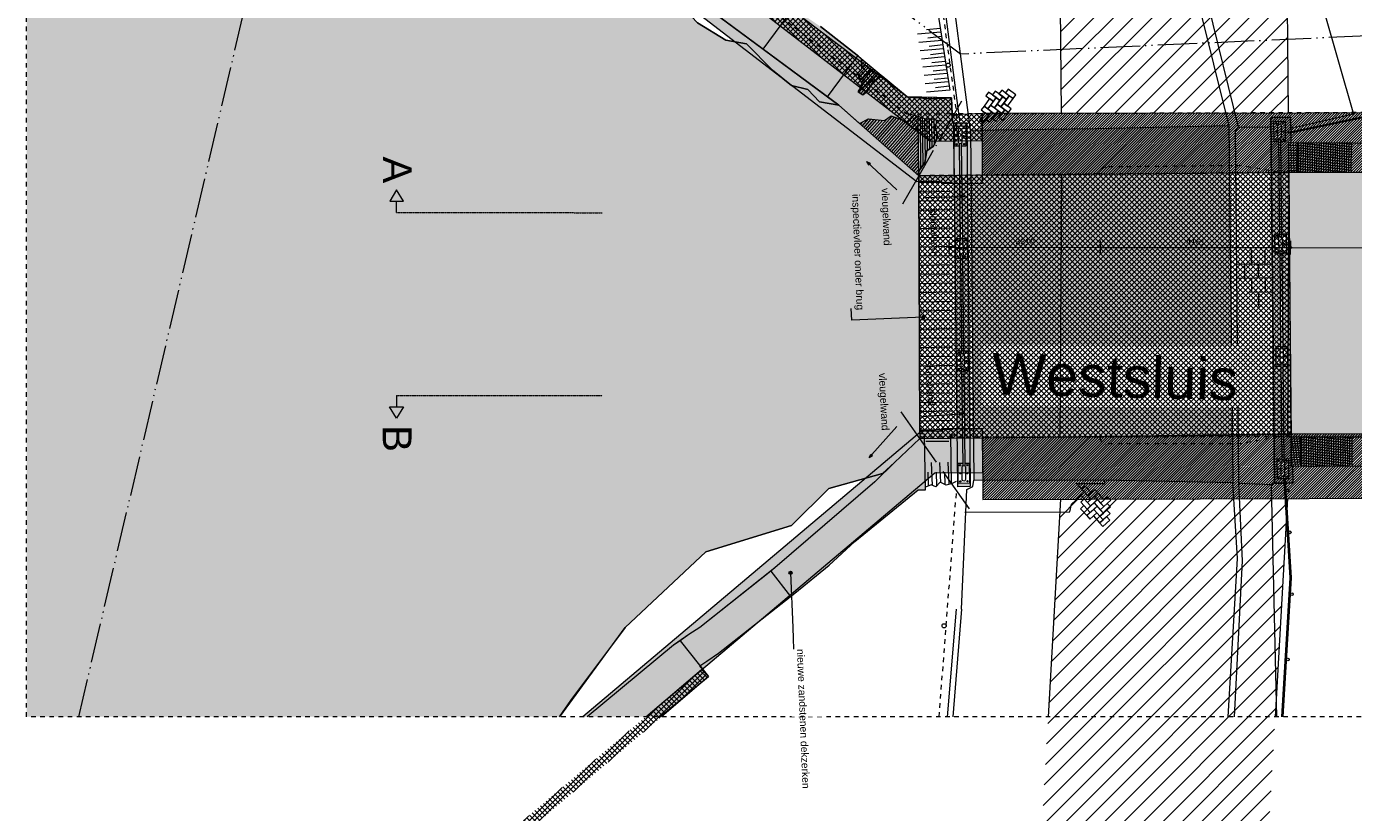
# Model space of a CAD drawing. Extents: x -251883 to 250656, y 0 to 909157.
# Tile 15 of 70: x -25200 to 3834, y 360911 to 378102. Entities that reach past the tile are written whole.
import ezdxf

# ---------------------------------------------------------------- set-up
doc = ezdxf.new("R2010")
doc.units = 0
doc.header["$MEASUREMENT"] = 0
for name, pattern in [('@L07DS2b', [6.3, 4, -1, 0.3, -1]), ('DASHDOT', [1250, 1000, -112.5, 25, -112.5]), ('DASHED', [200, 100, -100]), ('DIVIDE', [1250, 862.5, -112.5, 25, -112.5, 25, -112.5])]:
    doc.linetypes.add(name, pattern=pattern)
for name, color, linetype in [('A-0019-AFDEKVLAK', 1, 'Continuous'), ('A-0070-SYMBOOL', 8, 'Continuous'), ('A-0074--', 11, 'Continuous'), ('A-1100-TXT+MT-SO', 7, 'Continuous'), ('A-1130-TXT+MT-BE', 8, 'Continuous')]:
    doc.layers.add(name, color=color, linetype=linetype)
doc.dimstyles.new('@D00GM', dxfattribs={"dimtxt": 135, "dimasz": 1, "dimexe": 0.18, "dimexo": 0.0625, "dimgap": 13.5, "dimtad": 1, "dimdec": 0, "dimzin": 0, "dimdsep": 46, "dimtxsty": 'Standard', "dimblk": '^SD00____100_461', "dimcen": 0.09, "dimse1": 1, "dimse2": 1, "dimclrd": 1, "dimadec": 0, "dimazin": 0, "dimtfac": 1, "dimtdec": 4, "dimtmove": 0, "dimatfit": 3, "dimfxl": 0, "dimtolj": 1, "dimtzin": 0, "dimlwd": 13, "dimarcsym": 0})
pattern_1 = [(45, (0, 0), (-28.284271, 28.284271), [])]
pattern_2 = [(135, (0, 0), (-56.568542, -56.568542), []), (45, (0, 0), (-56.568542, 56.568542), [])]
pattern_3 = [(45, (0, 0), (-212.13203, 212.13203), [])]

# ---------------------------------------------------------------- blocks, each defined once
blk = doc.blocks.new('*D')
at = {"layer": 'A-1130-TXT+MT-BE', "color": 8, "linetype": 'Continuous', "lineweight": 5}
for points in [[(-131885, 56625), (-131885, 56325)], [(-122435, 56464), (-131885, 56475)], [(-122434, 56614), (-122435, 56314)], [(-122434, 56614), (-122435, 56314)], [(-118274, 56459), (-122435, 56464)], [(-118274, 56609), (-118274, 56309)], [(-118274, 56609), (-118274, 56309)], [(-114964, 56455), (-118274, 56459)], [(-114964, 56605), (-114964, 56305)], [(114964, -56605), (114964, -56305)], [(118274, -56609), (118274, -56309)], [(118274, -56609), (118274, -56309)], [(122434, -56614), (122435, -56314)], [(122434, -56614), (122435, -56314)], [(114964, -56455), (118274, -56459)], [(118274, -56459), (122435, -56464)], [(122435, -56464), (131885, -56475)], [(131885, -56625), (131885, -56325)]]:
    blk.add_lwpolyline(points, dxfattribs=at)
for points in [[(-131885, 56498), (-131908, 56475), (-131885, 56452), (-131862, 56475)], [(-122435, 56487), (-122458, 56464), (-122435, 56441), (-122412, 56464)], [(-122435, 56487), (-122458, 56464), (-122435, 56441), (-122412, 56464)], [(-118274, 56482), (-118297, 56459), (-118274, 56436), (-118251, 56459)], [(-118274, 56482), (-118297, 56459), (-118274, 56436), (-118251, 56459)], [(-114964, 56478), (-114987, 56455), (-114964, 56432), (-114941, 56455)], [(114964, -56478), (114987, -56455), (114964, -56432), (114941, -56455)], [(118274, -56482), (118297, -56459), (118274, -56436), (118251, -56459)], [(118274, -56482), (118297, -56459), (118274, -56436), (118251, -56459)], [(122435, -56487), (122458, -56464), (122435, -56441), (122412, -56464)], [(122435, -56487), (122458, -56464), (122435, -56441), (122412, -56464)], [(131885, -56498), (131908, -56475), (131885, -56452), (131862, -56475)]]:
    blk.add_lwpolyline(points, close=True, dxfattribs=at)
at = {"layer": 'A-1130-TXT+MT-BE', "color": 7, "linetype": 'Continuous', "char_height": 135, "attachment_point": 7, "rotation": 359.9307, "line_spacing_factor": 0.933333}
for s, insert in [('{\\fArial|b0|i0|c12|p0;9451}', (-127366, 56562)), ('{\\fArial|b0|i0|c12|p0;4161}', (-120560, 56554)), ('{\\fArial|b0|i0|c12|p0;3310}', (-116825, 56550)), ('{\\fArial|b0|i0|c12|p0;3310}', (116413, -56399)), ('{\\fArial|b0|i0|c12|p0;4161}', (120148, -56404)), ('{\\fArial|b0|i0|c12|p0;9451}', (126954, -56412))]:
    blk.add_mtext(s, dxfattribs=dict(at, insert=insert))
blk = doc.blocks.new('^SD00____100_461')
at = {"layer": 'A-1130-TXT+MT-BE', "color": 8, "linetype": 'Continuous', "lineweight": 5}
blk.add_lwpolyline([(0, -23), (23, 0), (0, 23), (-23, 0)], close=True, dxfattribs=at)
blk.add_lwpolyline([(0, -150), (0, 150)], dxfattribs=at)
blk = doc.blocks.new('M-MAATREGELEN_461')
at = {"linetype": 'Continuous', "lineweight": 5}
h = blk.add_hatch(dxfattribs=at)
h.set_pattern_fill('arcerin2', color=8, style=0, pattern_type=0)
h.set_pattern_definition(pattern_3)
h.paths.add_polyline_path([(122254.4, -39786), (117288.6, -39831.9), (117415.2, -53531.1), (122381.3, -53522.1)], flags=0)
for color, points in [(111, [(101336.3, -45727.6), (101730.2, -46054.5), (102651.5, -46567.9), (103177.2, -47197.3), (104094.6, -47610.8), (104874.1, -48330.1), (105381.7, -48509.9), (105951.3, -48987.4), (107030.6, -49694.7), (107812.1, -50464), (108777.3, -50825.5), (109456.9, -51548.8), (110072.5, -51924.4), (110526.1, -52006.3), (111099.8, -52583.7), (111513.5, -52917.4), (111867.2, -53003.3), (112128.4, -53276.6), (112546.2, -53352.1), (114296.9, -54893.5), (114321.2, -60536.8), (114322.9, -60639.5), (113765.8, -61166.4), (113507.3, -61403.6), (112327.9, -61731.8), (111509.9, -62545.3), (109641.5, -63120.7), (107876.4, -64772.9), (106677, -66372.6), (106430.3, -66727.6), (94775, -66727.6), (94775, -45727.6)]), (254, [(102764.2, -45727.6), (104196.8, -45727.6), (108864.5, -49257.5), (108689.8, -49625.7), (108590.1, -49647), (108480.1, -49653.2), (108414.6, -49684.6), (108399.3, -49772.8), (108438.1, -49855.1), (108590, -49899), (108642, -49946.9), (108696, -50044.9), (108799.9, -50140.8), (108948.9, -50134.8), (108895.8, -50036.8), (108758.7, -49872.6), (108783.8, -49741.1), (108689.8, -49625.7), (108864.5, -49257.5), (111273.4, -51012.6), (111559.9, -51226.6), (112144.4, -51629.1), (112948.3, -52254.7), (112969.3, -52272.3), (113041.3, -52332.3), (113050.2, -52555.4), (112954.3, -52659.4), (113063.9, -52904.4), (112970.4, -53059), (113029.3, -53095), (113073, -53121.6), (113170.2, -53051), (113250.5, -52919.4), (113264.1, -52897.1), (113311, -52820.2), (113366.3, -52787.9), (113496.3, -52712), (114044.3, -53169.2), (114564.3, -53208.5), (115011, -53190.5), (115032.2, -53719.8), (115061, -53735.3), (115074.3, -54884.4), (114296.9, -54893.5), (114296.4, -54790.7), (114433.5, -54601.6), (114473.4, -54349.8), (114619.2, -54243.8), (114711.1, -54040), (114651.1, -53792.2), (114747, -53688.2), (114595.2, -53644.3), (114445.3, -53650.3), (114191.5, -53560.4), (114047.6, -53716.3), (113691.9, -53580.5), (113546, -53686.4), (113198.2, -53650.9), (112998.1, -53750), (112546.2, -53352.1), (112298.5, -53168.3), (110892.9, -52125.8), (108213.5, -50138.4), (107467.3, -49579.2), (107514.9, -49519.5), (107640.1, -49287.9), (107612.6, -49215.4), (107316.9, -49327.3), (107312.9, -49227.4), (107113, -49235.4), (107059, -49137.5), (106976, -49211), (102986.7, -46191.7)]), (254, [(122433.4, -53611.1), (122436.8, -53931.3), (122389, -53941.3), (122390, -53964.4), (122436.8, -53954.6), (122439, -54172.8), (122388.2, -54172.5), (122447.4, -61255.3), (122477.8, -61255.2), (122481.5, -61616.2), (122323.4, -61617.8), (122319.2, -61550.8), (122294.3, -61549.3), (122298.5, -61616.8), (122078.4, -61620.3), (121998.1, -53615.4)]), (254, [(115061, -53735.3), (115349.6, -53731.9), (115419, -61691.2), (115153.5, -61694.3)]), (111, [(122384.8, -54811.1), (124404, -54823.7), (124544.1, -60603.8), (122445.1, -60605.4)]), (254, [(107043.8, -66727.6), (108934.3, -65162.6), (109073.3, -65065.7), (109266.5, -64930.8), (109505.4, -64772.1), (111057, -63544.1), (111147.9, -63472.1), (113334.8, -61591.6), (113765.8, -61166.4), (114322.9, -60639.5), (114321.2, -60536.8), (114420.8, -60542.8), (114444.7, -61759.9), (114285.2, -61763.3), (112896.6, -62894.9), (112339.2, -63413.7), (111582.4, -64021), (111491.4, -64093), (109917, -65339), (109660.5, -65509.5), (109507.7, -65614.6), (109693.9, -65849.8), (108631.3, -66727.6)])]:
    blk.add_hatch(color=color, dxfattribs=at).paths.add_polyline_path(points, flags=0)
h = blk.add_hatch(dxfattribs=at)
h.set_pattern_fill('@AV103', color=213, style=0, pattern_type=0)
h.set_pattern_definition(pattern_2)
h.paths.add_polyline_path([(109544.8, -65696.5), (109693.9, -65849.8), (103333.7, -71276.4), (103417.7, -71374.9), (103286.9, -71576), (103156.4, -71444.2), (96738.8, -77515.6), (96324.9, -77614), (102991.8, -71235.5), (106865.1, -67961.5)], flags=0)
at = {"color": 7, "linetype": 'DASHED', "lineweight": 0}
blk.add_lwpolyline([(94775, -66727.6), (94775, -45727.6), (145175, -45727.6), (145175, -66727.6)], close=True, dxfattribs=at)
at = {"color": 1, "linetype": 'DIVIDE', "lineweight": 18}
for points in [[(100912.1, -45727.6), (100666.1, -46439.6), (95911.1, -66727.6)], [(136283.1, -66727.6), (136016.1, -65395.3), (136688.1, -65207), (134123.3, -51385.7), (115209.6, -52233.2), (106591, -45727.6)]]:
    blk.add_lwpolyline(points, dxfattribs=at)
at = {"color": 111, "linetype": 'Continuous', "lineweight": 5}
blk.add_lwpolyline([(109456.9, -51548.8), (110072.5, -51924.4), (110526.1, -52006.3), (111099.8, -52583.7), (111513.5, -52917.4), (111867.2, -53003.3), (112128.4, -53276.6), (112546.2, -53352.1), (114296.9, -54893.5), (114321.2, -60536.8), (114321.2, -60536.8), (114322.9, -60639.5), (113765.8, -61166.4), (113507.3, -61403.6), (112327.9, -61731.8), (111509.9, -62545.3), (109641.5, -63120.7), (107876.4, -64772.9), (106677, -66372.6), (106430.3, -66727.6)], dxfattribs=at)
at = {"color": 8, "linetype": 'Continuous', "lineweight": 5}
for points in [[(112546.2, -53352.1), (112128.4, -53276.6), (111867.2, -53003.3), (111513.5, -52917.4), (111099.8, -52583.7), (110526.1, -52006.3), (110072.5, -51924.4), (109456.9, -51548.8), (108777.3, -50825.5), (107812.1, -50464), (107030.6, -49694.7), (105951.3, -48987.4), (105381.7, -48509.9), (104874.1, -48330.1), (104094.6, -47610.8), (103177.2, -47197.3), (102651.5, -46567.9), (101730.2, -46054.5), (101336.3, -45727.6)], [(103623.4, -45727.6), (114550.1, -54134.5)], [(103623.4, -45727.6), (114550.1, -54134.5)], [(115198.8, -53694.3), (114149.9, -45727.6)], [(115426.7, -53905.3), (114365.1, -45727.6)], [(121177.4, -61551.1), (121089.8, -53800.5), (119081.1, -45727.6)], [(121206.2, -66727.6), (121383.8, -63316.2), (121300.9, -61614.2), (121224.3, -53902.6), (121290.7, -53830.7), (119303.8, -45727.6)], [(121573.6, -45727.6), (123807.3, -53544.1), (122435.9, -53862.4), (122433.4, -53611.1), (121998.1, -53615.4), (122078.4, -61620.3), (122005.8, -61677.8), (122121.9, -66727.6)], [(112546.2, -53352.1), (108213.5, -50138.4)], [(110892.9, -52125.8), (111559.9, -51226.6)], [(112144.8, -51629.4), (112948.3, -52254.7), (114044.3, -53169.2), (114564.3, -53208.5), (115011, -53190.5), (115032.2, -53719.8)], [(122390, -53964.4), (122389, -53941.3), (133349.8, -51650.2), (133355, -51674.6)], [(112298.5, -53168.3), (112965.5, -52269.1)], [(113041.3, -52332.3), (113050.2, -52555.4), (112954.3, -52659.4), (113064.3, -52905.1), (112970.4, -53059), (113073, -53121.6), (113170.2, -53051), (113264.1, -52897.1), (113311, -52820.2), (113496.3, -52712)], [(112974.1, -52703.7), (113191, -52457.3)], [(112996.6, -52753.8), (113229.4, -52489.4)], [(113019, -52804), (113267.8, -52521.4)], [(113043.9, -52397.5), (113075.8, -52361.2)], [(113046.8, -52469.8), (113114.2, -52393.2)], [(113049.7, -52542.2), (113152.6, -52425.3)], [(112986, -53068.5), (113383.1, -52617.5)], [(113029.3, -53095), (113421.5, -52649.6)], [(113041.5, -52854.2), (113306.2, -52553.4)], [(113063.9, -52904.4), (113344.7, -52585.5)], [(113366.3, -52787.9), (113459.9, -52681.6)], [(113072.6, -53121.4), (113250.5, -52919.4)], [(114296.9, -54893.5), (112546.2, -53352.1)], [(112998.1, -53750), (113194.3, -53650.5), (113546, -53686.4), (113691.9, -53580.5), (114047.6, -53716.3), (114191.5, -53560.4), (114445.3, -53650.3), (114595.2, -53644.3), (114747, -53688.2), (114780.4, -53686.9)], [(113024.2, -53772.9), (113081.7, -53707.6)], [(113061.7, -53806), (113198.2, -53650.9)], [(113099.2, -53839), (113259.3, -53657.2)], [(113136.8, -53872.1), (113320.5, -53663.4)], [(113174.3, -53905.1), (113381.6, -53669.7)], [(113211.8, -53938.1), (113442.7, -53675.9)], [(113249.3, -53971.2), (113503.8, -53682.1)], [(113286.9, -54004.2), (113603.3, -53644.8)], [(113324.4, -54037.3), (113717.8, -53590.4)], [(113361.9, -54070.3), (113767.7, -53609.4)], [(113399.5, -54103.3), (113817.5, -53628.5)], [(113437, -54136.4), (113867.4, -53647.5)], [(113474.5, -54169.4), (113917.2, -53666.6)], [(113512, -54202.5), (113967.1, -53685.6)], [(113549.6, -54235.5), (114017, -53704.6)], [(113587.1, -54268.5), (114206, -53565.6)], [(113624.6, -54301.6), (114256.8, -53583.6)], [(113662.1, -54334.6), (114282.2, -53630.4)], [(113699.7, -54367.7), (114283.1, -53705.1)], [(114296.9, -54893.5), (114281.8, -53592.4)], [(114296.9, -54893.5), (114296.4, -54790.7), (114433.5, -54601.6), (114473.4, -54349.8), (114619.2, -54243.8), (114711.1, -54040), (114651.1, -53792.2), (114747, -53688.2)], [(114344.9, -54723.8), (114332, -53610.2)], [(114394.1, -54655.9), (114382.2, -53628)], [(114442.8, -54542.6), (114432.4, -53645.7)], [(114490.4, -54337.4), (114482.4, -53648.8)], [(114540, -54301.4), (114532.4, -53646.8)], [(114589.6, -54265.4), (114582.4, -53644.8)], [(114638.8, -54200.4), (114632.5, -53655.1)], [(114683.7, -53756.9), (114682.7, -53669.6)], [(113737.2, -54400.7), (114283.9, -53779.7)], [(113774.7, -54433.7), (114284.8, -53854.4)], [(113812.2, -54466.8), (114285.7, -53929.1)], [(114687.6, -54092.2), (114685.8, -53935.1)], [(121089.8, -53800.5), (118180.9, -53864.8), (115426.7, -53905.3)], [(115426.7, -53905.3), (115503.7, -61551.5)], [(113849.8, -54499.8), (114286.5, -54003.8)], [(113887.3, -54532.9), (114287.4, -54078.4)], [(113924.8, -54565.9), (114288.3, -54153.1)], [(113962.3, -54598.9), (114289.1, -54227.8)], [(122388.2, -54172.5), (122384.8, -54811.1)], [(130862.9, -54214.3), (122388.2, -54172.5)], [(122585.1, -54812), (122588.2, -54173.5)], [(122609.8, -54812.6), (122612.9, -54174.1)], [(122659.8, -54812.9), (122662.9, -54174.4)], [(122709.9, -54813.1), (122712.9, -54174.6)], [(122759.9, -54813.3), (122762.9, -54174.8)], [(122809.8, -54813.6), (122812.9, -54175.1)], [(122859.9, -54813.8), (122862.9, -54175.3)], [(122909.8, -54814.1), (122912.9, -54175.6)], [(122959.9, -54814.3), (122962.9, -54175.8)], [(123009.9, -54814.6), (123012.9, -54176.1)], [(123059.8, -54814.8), (123062.9, -54176.3)], [(123109.8, -54815.1), (123112.9, -54176.5)], [(123159.8, -54815.3), (123162.9, -54176.8)], [(123209.8, -54815.5), (123212.9, -54177)], [(123259.8, -54815.8), (123262.9, -54177.3)], [(123309.8, -54816), (123312.9, -54177.5)], [(123359.8, -54816.3), (123362.9, -54177.8)], [(123409.9, -54816.5), (123412.9, -54178)], [(123459.8, -54816.8), (123462.9, -54178.2)], [(123509.8, -54817), (123512.9, -54178.5)], [(123559.8, -54817.2), (123562.9, -54178.7)], [(123609.8, -54817.5), (123612.9, -54179)], [(123659.9, -54817.7), (123662.9, -54179.2)], [(123709.8, -54818), (123712.9, -54179.5)], [(123759.8, -54818.2), (123762.9, -54179.7)], [(113999.9, -54632), (114290, -54302.5)], [(114037.4, -54665), (114290.9, -54377.1)], [(114074.9, -54698.1), (114291.7, -54451.8)], [(114112.5, -54731.1), (114292.6, -54526.5)], [(122386.2, -54554.9), (122586.2, -54555.9)], [(122386.5, -54499.5), (122586.5, -54500.5)], [(122386.8, -54444.1), (122586.8, -54445.1)], [(122387, -54388.7), (122587, -54389.7)], [(122387.4, -54333.3), (122587.3, -54334.3)], [(114150, -54764.2), (114293.5, -54601.2)], [(114187.5, -54797.2), (114294.3, -54675.9)], [(114225, -54830.2), (114295.2, -54750.5)], [(114262.5, -54863.3), (114296.1, -54825.2)], [(122192.7, -54827.9), (122233.5, -60646.9)], [(122384.8, -54811.1), (131509.9, -54852.5)], [(122385, -54776.5), (122585, -54777.4)], [(122385.3, -54721.1), (122585.3, -54722.1)], [(122385.6, -54665.7), (122585.6, -54666.7)], [(122385.9, -54610.3), (122585.9, -54611.3)], [(115026.5, -54885), (114296.9, -54893.5)], [(114321.2, -60536.8), (114296.9, -54893.5)], [(121580.3, -56833.6), (121577.3, -56523.6)], [(121880.3, -56830.7), (121877.3, -56520.7)], [(122030.6, -56829.2), (121253.8, -56836.8)], [(121433.3, -57135.1), (121430.4, -56835.1)], [(121733.3, -57132.1), (121730.4, -56832.1)], [(122033.3, -57129.2), (121256.4, -57136.8)], [(121586.3, -57443.6), (121583.3, -57133.6)], [(121886.3, -57440.6), (121883.3, -57130.7)], [(122036.4, -57439.1), (121518.5, -57444.3)], [(121739.4, -57752.1), (121736.3, -57442.1)], [(114444.7, -61759.9), (114420.8, -60542.8), (114321.2, -60536.8), (114322.9, -60639.5), (113765.8, -61166.4)], [(115016.1, -61633), (114998.7, -60558), (115103.7, -60558.1)], [(131431.3, -60577.6), (131437, -62195.8), (131440.4, -63182.4), (130809.9, -63186.7), (130807, -62198), (130804.4, -61229.8), (122447.4, -61255.3), (122445.1, -60605.4)], [(122445.1, -60605.4), (131431.3, -60577.6)], [(122655.4, -60654.6), (122445.4, -60655.3)], [(122657.4, -61254.6), (122655.1, -60604.6)], [(122682.1, -61258.2), (122679.8, -60608.2)], [(122732.1, -61258), (122729.8, -60608)], [(122782.1, -61257.8), (122779.8, -60607.8)], [(122832.1, -61257.6), (122829.8, -60607.7)], [(122882.1, -61257.5), (122879.8, -60607.5)], [(122932.1, -61257.3), (122929.8, -60607.3)], [(122982.1, -61257.1), (122979.8, -60607.1)], [(123032.1, -61256.9), (123029.8, -60607)], [(123082.1, -61256.8), (123079.8, -60606.8)], [(123132.1, -61256.6), (123129.8, -60606.6)], [(123182.1, -61256.4), (123179.8, -60606.4)], [(123232.1, -61256.2), (123229.8, -60606.2)], [(123282.1, -61256.1), (123279.8, -60606.1)], [(123332.1, -61255.9), (123329.8, -60605.9)], [(123382.1, -61255.7), (123379.8, -60605.7)], [(123432.1, -61255.5), (123429.8, -60605.5)], [(123482.1, -61255.4), (123479.8, -60605.4)], [(123532.1, -61255.2), (123529.8, -60605.2)], [(123582.1, -61255), (123579.9, -60605)], [(123632.1, -61254.8), (123629.9, -60604.8)], [(123682.1, -61254.6), (123679.9, -60604.7)], [(123732.1, -61254.5), (123729.9, -60604.5)], [(123782.1, -61254.3), (123779.9, -60604.3)], [(114449.9, -60698.1), (114955.6, -60698.9)], [(122655.5, -60704.6), (122445.5, -60705.3)], [(122655.7, -60754.6), (122445.7, -60755.3)], [(122655.9, -60804.6), (122445.9, -60805.3)], [(122656, -60854.6), (122446, -60855.3)], [(122656.2, -60904.6), (122446.2, -60905.3)], [(113765.7, -61166.4), (113334.8, -61591.6)], [(106440.7, -66727.6), (107876.4, -64772.9), (109641.5, -63120.7), (111509.9, -62545.3), (112327.9, -61731.8), (113507.3, -61403.6)], [(115230.1, -64372.9), (115346.2, -61757.1), (115481.7, -61690.6), (115503.7, -61551.5), (118363.4, -61547.3), (121171.4, -61602.5)], [(121177.4, -61551.1), (121171.4, -61602.5)], [(122242.6, -66727.6), (122426.6, -63688.5), (122294.3, -61549.3), (122319.2, -61550.8)], [(122267.7, -66727.6), (122451.6, -63690), (122319.2, -61550.8)], [(108631.3, -66727.6), (109693.9, -65849.8), (109507.7, -65614.6), (109660.5, -65509.5), (109917, -65339), (111582.4, -64021), (112339.2, -63413.7), (112896.6, -62894.9), (114285.2, -61763.3), (114444.7, -61759.9)], [(113334.8, -61591.6), (111147.9, -63472.1)], [(121063.5, -66727.6), (121268.2, -63266), (121171.4, -61602.5)], [(111147.9, -63472.1), (109505.4, -64772.1)], [(111057, -63544.1), (111491.4, -64093)], [(115118.6, -64371.9), (114917.8, -66727.6)], [(115230.1, -64372.9), (115040.5, -66727.6)], [(109266.5, -64930.8), (108934.3, -65162.6)], [(109505.4, -64772.1), (109266.5, -64930.8)], [(108934.3, -65162.6), (107043.8, -66727.6)], [(109073.3, -65065.7), (109693.9, -65849.8)], [(108324.8, -66727.6), (109544.8, -65696.5), (109693.9, -65849.8), (108665, -66727.6)]]:
    blk.add_lwpolyline(points, dxfattribs=at)
at = {"color": 254, "linetype": 'Continuous', "lineweight": 5}
for points in [[(108213.5, -50138.4), (110892.9, -52125.8), (112298.5, -53168.3), (112546.2, -53352.1), (112998.1, -53750), (113198.2, -53650.9), (113546, -53686.4), (113691.9, -53580.5), (114047.6, -53716.3), (114191.5, -53560.4), (114445.3, -53650.3), (114595.2, -53644.3), (114747, -53688.2), (114651.1, -53792.2), (114711.1, -54040), (114619.2, -54243.8), (114473.4, -54349.8), (114433.5, -54601.6)], [(114433.5, -54601.6), (114296.4, -54790.7), (114296.9, -54893.5), (115074.3, -54884.4), (115061, -53735.3), (115032.2, -53719.8), (115011, -53190.5), (114564.3, -53208.5), (114044.3, -53169.2), (113496.3, -52712), (113366.3, -52787.9), (113311, -52820.2), (113264.1, -52897.1), (113250.5, -52919.4), (113170.2, -53051), (113073, -53121.6), (113029.3, -53095), (112970.4, -53059), (113063.9, -52904.4), (112954.3, -52659.4), (113050.2, -52555.4), (113041.3, -52332.3), (112969.3, -52272.3), (112948.3, -52254.7), (112144.4, -51629.1)], [(108631.3, -66727.6), (109693.9, -65849.8), (109507.7, -65614.6), (109660.5, -65509.5), (109917, -65339), (111491.4, -64093), (111582.4, -64021), (112339.2, -63413.7), (112896.6, -62894.9), (114285.2, -61763.3), (114444.7, -61759.9), (114420.8, -60542.8), (114321.2, -60536.8), (114322.9, -60639.5), (113765.8, -61166.4), (113334.8, -61591.6), (111147.9, -63472.1), (111057, -63544.1), (109505.4, -64772.1), (109266.5, -64930.8), (109073.3, -65065.7), (108934.3, -65162.6), (107043.8, -66727.6)]]:
    blk.add_lwpolyline(points, dxfattribs=at)
at = {"color": 8, "linetype": 'DASHED', "lineweight": 5}
blk.add_lwpolyline([(130866.5, -53489.4), (114963.5, -53542.2), (114049.2, -53552.9), (103878.4, -45727.6)], dxfattribs=at)
at = {"color": 9, "linetype": 'Continuous', "lineweight": 5}
for points in [[(112647.5, -45727.6), (112873.8, -45967.6), (114420.1, -49434.1), (114975.5, -53019.2)], [(114468.6, -51694.9), (114765.1, -51661.1)], [(114779, -51751.3), (114271.9, -51796.7)], [(114807.1, -51932.4), (114300, -51977.8)], [(114496.7, -51876), (114793.2, -51842.2)], [(114835.1, -52113.6), (114327.9, -52158.9)], [(114524.7, -52057), (114821.2, -52023.3)], [(114552.7, -52238.2), (114849.2, -52204.4)], [(114863.2, -52294.7), (114356, -52340)], [(114891.2, -52475.7), (114384.1, -52521.1)], [(114580.8, -52419.3), (114877.3, -52385.5)], [(114919.3, -52657), (114412.2, -52702.4)], [(114947.4, -52838.1), (114440.3, -52883.5)], [(114608.9, -52600.5), (114905.3, -52566.6)], [(114636.8, -52781.6), (114933.5, -52747.9)], [(114975.5, -53019.2), (114468.3, -53064.5)], [(114664.9, -52962.7), (114961.6, -52929)], [(114297.5, -55044.2), (115025.8, -55032.6)], [(114298.4, -55244.4), (115022.7, -55233)], [(114299.2, -55444.7), (115023.5, -55433.2)], [(114300.1, -55644.9), (115024.4, -55633.4)], [(114301, -55845.1), (115025.2, -55833.7)], [(114301.8, -56045.4), (115026.1, -56033.9)], [(114306.2, -57046.6), (115030.5, -57035.1)], [(114307, -57246.8), (115031.3, -57235.3)], [(114307.9, -57447), (115032.2, -57435.6)], [(114308.8, -57647.3), (115033, -57635.8)], [(114309.6, -57847.5), (115033.9, -57836)], [(114310.5, -58047.7), (115034.8, -58036.3)], [(114311.4, -58248), (115035.7, -58236.5)], [(114312.2, -58448.2), (115036.5, -58436.7)], [(114316.6, -59449.4), (115040.8, -59437.9)], [(114317.5, -59649.6), (115041.7, -59638.2)], [(114318.3, -59849.9), (115042.6, -59838.4)], [(114319.2, -60050.1), (115043.5, -60038.6)], [(114320, -60250.3), (115044.3, -60238.9)], [(114320.9, -60450.6), (115045.2, -60439.1)], [(114596.7, -61665.5), (114576.7, -61167.8)], [(114777.3, -61600.1), (114760, -61167.5)], [(114962.3, -61644.7), (114942.9, -61160.1)], [(114492.9, -61376.8), (114505.1, -61679.4)], [(114676.2, -61376.5), (114688.4, -61676.2)], [(114859.6, -61376.3), (114870.3, -61645)]]:
    blk.add_lwpolyline(points, dxfattribs=at)
at = {"color": 251, "linetype": 'Continuous', "lineweight": 5}
for points in [[(117343, -45727.6), (117415.2, -53531.1)], [(122309.3, -45727.6), (122381.3, -53522.1)], [(113815.8, -55198.2), (113154.3, -54580.4), (113196.9, -54654), (113216.3, -54638.3)], [(113815.8, -55198.2), (113154.3, -54580.4), (113230.6, -54617.8), (113216.3, -54638.3)], [(113815.7, -60380.6), (113214.2, -61056.9), (113249.7, -60979.6), (113270.6, -60993.5)], [(113815.7, -60380.6), (113214.2, -61056.9), (113286.7, -61012.6), (113270.6, -60993.5)], [(117395.9, -61968.1), (117127.8, -66727.6)], [(122363, -61951.6), (122095.8, -66727.6)]]:
    blk.add_lwpolyline(points, dxfattribs=at)
at = {"color": 8, "linetype": 'Continuous', "lineweight": 5}
for points in [[(115991, -53184.2), (115826.3, -53062.1), (115765.2, -53144.4), (115930, -53266.5)], [(116134.4, -53162.9), (115969.7, -53040.8), (115908.6, -53123.1), (116073.3, -53245.2)], [(116277.7, -53141.6), (116113.1, -53019.5), (116052, -53101.9), (116216.7, -53224)], [(116421.1, -53120.4), (116256.5, -52998.2), (116195.5, -53080.6), (116360.1, -53202.7)], [(115890.1, -53492.2), (115725.5, -53370.1), (115664.4, -53452.4), (115829.1, -53574.5)], [(115807.8, -53431.1), (115930, -53266.5), (115847.6, -53205.4), (115725.5, -53370.1)], [(116033.5, -53470.9), (115868.8, -53348.8), (115807.8, -53431.1), (115972.4, -53553.3)], [(115991, -53184.2), (115868.8, -53348.8), (115951.2, -53409.9), (116073.3, -53245.2)], [(116176.9, -53449.7), (116012.2, -53327.6), (115951.2, -53409.9), (116115.8, -53532)], [(116134.4, -53162.9), (116012.2, -53327.6), (116094.6, -53388.6), (116216.7, -53224)], [(116320.3, -53428.4), (116155.6, -53306.3), (116094.6, -53388.6), (116259.2, -53510.8)], [(116277.7, -53141.6), (116155.6, -53306.3), (116237.9, -53367.4), (116360.1, -53202.7)], [(115706.9, -53739.2), (115829.1, -53574.5), (115746.7, -53513.5), (115624.6, -53678.1)], [(115890.1, -53492.2), (115768, -53656.9), (115850.3, -53717.9), (115972.4, -53553.3)], [(116033.5, -53470.9), (115911.4, -53635.6), (115993.7, -53696.7), (116115.8, -53532)], [(116176.9, -53449.7), (116054.8, -53614.3), (116137.1, -53675.4), (116259.2, -53510.8)], [(118063.3, -61969.4), (117925.8, -61817.2), (117849.8, -61885.9), (117987.2, -62038.1)], [(117857.1, -61741.2), (117994.5, -61893.3), (118070.6, -61824.6), (117933.2, -61672.5)], [(118063.3, -61969.4), (118215.4, -61832), (118146.7, -61755.9), (117994.5, -61893.3)], [(118139.3, -61900.7), (118276.7, -62052.8), (118352.8, -61984.1), (118215.4, -61832)], [(118048.5, -62258.9), (117911.1, -62106.8), (117835.1, -62175.5), (117972.5, -62327.6)], [(118055.9, -62114.2), (117918.5, -61962), (117842.4, -62030.7), (117979.8, -62182.8)], [(118048.5, -62258.9), (118200.7, -62121.5), (118132, -62045.4), (117979.8, -62182.8)], [(118055.9, -62114.2), (118208, -61976.7), (118139.3, -61900.7), (117987.2, -62038.1)], [(118338.1, -62273.6), (118200.7, -62121.5), (118124.6, -62190.2), (118262, -62342.3)], [(118345.5, -62128.9), (118208, -61976.7), (118132, -62045.4), (118269.4, -62197.6)], [(118338.1, -62273.6), (118490.2, -62136.2), (118421.5, -62060.1), (118269.4, -62197.6)], [(118345.5, -62128.9), (118497.6, -61991.4), (118428.9, -61915.4), (118276.7, -62052.8)], [(118041.2, -62403.7), (118193.3, -62266.2), (118124.6, -62190.2), (117972.5, -62327.6)], [(118330.8, -62418.4), (118193.3, -62266.2), (118117.2, -62335), (118254.7, -62487.1)], [(118323.4, -62563.1), (118475.5, -62425.7), (118406.8, -62349.7), (118254.7, -62487.1)], [(118330.8, -62418.4), (118482.9, -62281), (118414.2, -62204.9), (118262, -62342.3)]]:
    blk.add_lwpolyline(points, close=True, dxfattribs=at)
at = {"color": 254, "linetype": 'Continuous', "lineweight": 5}
for points in [[(122433.4, -53611.1), (122436.8, -53931.3), (122389, -53941.3), (122390, -53964.4), (122436.8, -53954.6), (122439, -54172.8), (122388.2, -54172.5), (122447.4, -61255.3), (122477.8, -61255.2), (122481.5, -61616.2), (122323.4, -61617.8), (122319.2, -61550.8), (122294.3, -61549.3), (122298.5, -61616.8), (122078.4, -61620.3), (121998.1, -53615.4)], [(115061, -53735.3), (115349.6, -53731.9), (115419, -61691.2), (115153.5, -61694.3)]]:
    blk.add_lwpolyline(points, close=True, dxfattribs=at)
at = {"color": 111, "linetype": 'Continuous', "lineweight": 5}
blk.add_lwpolyline([(122445.1, -60605.4), (124544.1, -60603.8), (124404, -54823.7), (122384.8, -54811.1)], close=True, dxfattribs=at)
at = {"color": 251, "linetype": 'DASHED', "lineweight": 5}
blk.add_lwpolyline([(114743.4, -66727.6), (114958.6, -63938), (115121.1, -61829.8)], dxfattribs=at)
at = {"color": 8, "linetype": 'Continuous', "lineweight": 5}
for centre, radius in [((114941, -52475), 45), ((112298.5, -53168.3), 0), ((122363.2, -61777.1), 30), ((122416.7, -62693.1), 30), ((122460.1, -64043.9), 30), ((114851.8, -64736.8), 45), ((122373.5, -65473.4), 30)]:
    blk.add_circle(centre, radius, dxfattribs=at)
at = {"layer": 'A-0070-SYMBOOL', "color": 8, "linetype": 'Continuous', "lineweight": 5}
blk.add_lwpolyline([(114399.2, -57985.7), (112829.2, -58048.7), (112819.2, -57798.9)], dxfattribs=at)
for points in [[(114397.8, -57950.7), (114373.5, -57961.9), (114364.3, -57987.1), (114375.5, -58011.4), (114400.6, -58020.6), (114424.9, -58009.4), (114434.2, -57984.3), (114423, -57959.9)], [(114398.2, -57960.7), (114380.9, -57968.7), (114374.2, -57986.7), (114382.3, -58004), (114400.2, -58010.6), (114417.6, -58002.6), (114424.2, -57984.7), (114416.2, -57967.3)], [(114398.6, -57970.7), (114388.2, -57975.5), (114384.2, -57986.3), (114389, -57996.7), (114399.8, -58000.7), (114410.3, -57995.8), (114414.2, -57985.1), (114409.4, -57974.6)], [(114399, -57980.7), (114395.6, -57982.3), (114394.2, -57985.9), (114395.8, -57989.3), (114399.4, -57990.7), (114402.9, -57989), (114404.2, -57985.5), (114402.6, -57982)], [(111492.7, -63611.8), (111467.5, -63602.6), (111456.3, -63578.3), (111465.6, -63553.1), (111489.9, -63541.9), (111515, -63551.2), (111526.2, -63575.5), (111517, -63600.6)], [(111492.3, -63601.8), (111474.3, -63595.2), (111466.3, -63577.9), (111472.9, -63559.9), (111490.3, -63551.9), (111508.2, -63558.5), (111516.2, -63575.9), (111509.6, -63593.8)], [(111491.9, -63591.9), (111481.1, -63587.9), (111476.3, -63577.5), (111480.2, -63566.7), (111490.7, -63561.9), (111501.5, -63565.8), (111506.3, -63576.3), (111502.3, -63587)], [(111491.5, -63581.9), (111487.9, -63580.5), (111486.3, -63577.1), (111487.6, -63573.5), (111491.1, -63571.9), (111494.7, -63573.2), (111496.3, -63576.7), (111494.9, -63580.3)]]:
    blk.add_lwpolyline(points, close=True, dxfattribs=at)
at = {"layer": 'A-0074--', "color": 11, "linetype": 'Continuous', "lineweight": 9}
for points in [[(102872.2, -55698.1), (102872.4, -55448.1), (103022.4, -55448.2), (102872.5, -55198.1), (102722.4, -55448), (102872.4, -55448.1)], [(102869.8, -59698.1), (102869.7, -59948.1), (103019.7, -59948.2), (102869.5, -60198.1), (102719.7, -59948), (102869.7, -59948.1)]]:
    blk.add_lwpolyline(points, dxfattribs=at)
at = {"layer": 'A-0074--', "color": 11, "linetype": '@L07DS2b', "lineweight": 9}
for points in [[(102872.2, -55698.1), (107372.2, -55700.8)], [(102869.8, -59698.1), (107369.8, -59700.8)]]:
    blk.add_lwpolyline(points, dxfattribs=at)
at = {"layer": 'A-0070-SYMBOOL', "color": 7, "linetype": 'Continuous', "attachment_point": 7, "line_spacing_factor": 0.933333}
for s, insert, char_height, rotation in [('{\\fArial|b0|i0|c12|p0;A}', (102572.9, -54470.5), 630, 269.96527), ('{\\fArial|b0|i0|c12|p0;inspectievloer onder brug}', (112788.8, -55298.4), 162, 272.3), ('{\\fArial|b0|i0|c12|p0;B}', (102569.3, -60347.9), 630, 269.96527)]:
    blk.add_mtext(s, dxfattribs=dict(at, insert=insert, char_height=char_height, rotation=rotation))
at = {"layer": 'A-1100-TXT+MT-SO', "color": 7, "linetype": 'Continuous', "char_height": 162, "attachment_point": 7, "line_spacing_factor": 0.933333}
for s, insert, rotation in [('{\\fArial|b0|i0|c12|p0;vleugelwand}', (113434.3, -55168.1), 272.3), ('{\\fArial|b0|i0|c12|p0;sluiswand}', (114532.7, -55604.4), 272.3), ('{\\fArial|b0|i0|c12|p0;vleugelwand}', (113374, -59214.9), 273.00494), ('{\\fArial|b0|i0|c12|p0;sluiswand}', (114441, -58938.5), 273.00494)]:
    blk.add_mtext(s, dxfattribs=dict(at, insert=insert, rotation=rotation))
at = {"linetype": 'Continuous'}
for points in [[(122066.4, -53708.2), (122311.4, -53705.8), (122315.7, -54145.8), (122070.7, -54148.2)], [(115078.6, -53807.2), (115323.6, -53804.6), (115328.4, -54244.5), (115083.4, -54247.2)], [(115105.2, -56265.4), (115350.1, -56262.8), (115354.9, -56702.8), (115109.9, -56705.4)], [(122090.5, -56166.4), (122335.5, -56164), (122339.8, -56604), (122094.8, -56606.4)], [(122114.7, -58624.7), (122359.6, -58622.3), (122364, -59062.3), (122119, -59064.7)], [(115131.7, -58723.7), (115376.7, -58721), (115381.4, -59161), (115136.4, -59163.6)], [(115158.2, -61181.9), (115403.2, -61179.3), (115407.9, -61619.2), (115162.9, -61621.9)], [(122138.8, -61083), (122383.8, -61080.6), (122388.1, -61520.6), (122143.1, -61523)], [(111517.7, -66727.6), (111453.3, -65123), (112180.1, -65101.2), (112228.8, -66727.6)]]:
    blk.add_wipeout(points, dxfattribs=at).dxf.layer = 'A-0019-AFDEKVLAK'
at = {"linetype": 'Continuous', "lineweight": 5}
h = blk.add_hatch(dxfattribs=at)
h.set_pattern_fill('arcerin2', color=8, style=0, pattern_type=0)
h.set_pattern_definition(pattern_3)
h.paths.add_polyline_path([(122363, -61951.6), (117395.9, -61968.1), (116517.7, -77558.2), (116003.5, -83717.7), (115145.2, -94000), (114682.9, -104102.1), (112959.1, -115566.6), (112052.7, -121609.7), (110440.7, -132339.7), (115363.2, -133046.1), (116991.7, -122204.3), (118900.6, -109497.1), (119676.3, -104333.6), (120139.1, -94228.6), (120842.6, -84018), (121454.7, -78187.4)], flags=0)
at = {"color": 251, "linetype": 'DASHED', "lineweight": 5}
blk.add_lwpolyline([(115139.5, -54024.1), (115115.4, -53423.2), (114932.6, -52079.5), (114476.4, -48724.5), (114039, -45727.6)], dxfattribs=at)
at = {"color": 8, "linetype": 'Continuous', "lineweight": 5}
for points in [[(122390, -53964.4), (133355, -51674.6)], [(121290.7, -53830.7), (122000.2, -53823.6)], [(122387.6, -54277.9), (122587.6, -54278.9)], [(122388, -54222.5), (122588, -54223.5)], [(122437.5, -54021.1), (122439, -54172.8)], [(122656.4, -60954.6), (122446.4, -60955.3)], [(122656.5, -61004.6), (122446.5, -61005.3)], [(122656.7, -61054.6), (122446.7, -61055.3)], [(122656.9, -61104.6), (122446.9, -61105.3)], [(122657, -61154.6), (122447, -61155.3)], [(122657.2, -61204.6), (122447.2, -61205.3)], [(108322.3, -66727.6), (114649.3, -61390.9), (115695.8, -61380.9)], [(115307.2, -62249.6), (117601.9, -62246.2), (117636.1, -62079.1), (117925.8, -61817.2), (117751.3, -61624.1), (118368.5, -61624.3), (118363.4, -61547.3)], [(121300.9, -61614.2), (122042.1, -61649.1)]]:
    blk.add_lwpolyline(points, dxfattribs=at)
for points in [[(122066.4, -53708.2), (122311.4, -53705.8), (122315.7, -54145.8), (122070.7, -54148.2)], [(115078.6, -53807.2), (115323.6, -53804.6), (115328.4, -54244.5), (115083.4, -54247.2)], [(115105.2, -56265.4), (115350.1, -56262.8), (115354.9, -56702.8), (115109.9, -56705.4)], [(122090.5, -56166.4), (122335.5, -56164), (122339.8, -56604), (122094.8, -56606.4)], [(122114.7, -58624.7), (122359.6, -58622.3), (122364, -59062.3), (122119, -59064.7)], [(115131.7, -58723.7), (115376.7, -58721), (115381.4, -59161), (115136.4, -59163.6)], [(115158.2, -61181.9), (115403.2, -61179.3), (115407.9, -61619.2), (115162.9, -61621.9)], [(122138.8, -61083), (122383.8, -61080.6), (122388.1, -61520.6), (122143.1, -61523)]]:
    blk.add_lwpolyline(points, close=True, dxfattribs=at)
for points in [[(115167, -53888.7, -1.0080684), (115237, -53888.6), (115240, -54163, -1), (115170, -54163.7)], [(122154.7, -53789.8, -1.0080684), (122224.7, -53789.7), (122227.4, -54064.1, -1), (122157.4, -54064.8)], [(115193.5, -56347, -1.0080684), (115263.5, -56346.8), (115266.5, -56621.2, -1), (115196.5, -56622)], [(122178.8, -56248.1, -1.0080684), (122248.8, -56248), (122251.5, -56522.4, -1), (122181.5, -56523.1)], [(115220.1, -58805.2, -1.0080684), (115290.1, -58805), (115293, -59079.4, -1), (115223, -59080.2)], [(122203, -58706.4, -1.0080684), (122273, -58706.2), (122275.7, -58980.6, -1), (122205.7, -58981.3)], [(115246.6, -61263.5, -1.0080684), (115316.6, -61263.3), (115319.5, -61537.7, -1), (115249.5, -61538.4)], [(122227.1, -61164.6, -1.0080684), (122297.1, -61164.5), (122299.8, -61438.9, -1), (122229.8, -61439.6)]]:
    blk.add_lwpolyline(points, format="xyb", close=True, dxfattribs=at)
at = {"color": 9, "linetype": 'Continuous', "lineweight": 5}
for points in [[(114302.7, -56245.6), (115027, -56234.1)], [(114303.6, -56445.8), (115027.8, -56434.4)], [(114304.5, -56646.1), (115028.7, -56634.6)], [(114305.3, -56846.3), (115029.6, -56834.8)], [(114313.1, -58648.5), (115037.4, -58637)], [(114314, -58848.7), (115038.2, -58837.2)], [(114314.8, -59048.9), (115039.1, -59037.4)], [(114315.7, -59249.2), (115040, -59237.7)], [(115114, -61579.9), (115016.1, -61633), (114898.5, -61658.5), (114764.3, -61593.9), (114668.4, -61697.8), (114566.5, -61651.9), (114443.7, -61706.9)]]:
    blk.add_lwpolyline(points, dxfattribs=at)
at = {"color": 8, "linetype": 'Continuous', "lineweight": 5}
for centre in [(115122.8, -53850.5), (115280.3, -53848.8), (122110.6, -53751.5), (122112.3, -53927.8), (122268.1, -53750), (122269.8, -53926.2), (115124.8, -54026.7), (115126.6, -54202.9), (115282.2, -54025), (115284.1, -54201.2), (122114, -54104), (122271.5, -54102.4), (115149.4, -56308.7), (115306.9, -56307), (122134.7, -56209.8), (122292.2, -56208.2), (115151.3, -56484.9), (115308.8, -56483.2), (122136.4, -56386), (122138.2, -56562.3), (122293.9, -56384.5), (122295.7, -56560.7), (115153.2, -56661.2), (115310.7, -56659.5), (115175.9, -58766.9), (115177.8, -58943.2), (115333.4, -58765.2), (115335.3, -58941.5), (122158.8, -58668), (122160.6, -58844.3), (122316.3, -58666.5), (122318.1, -58842.7), (115179.7, -59119.4), (115337.2, -59117.7), (122162.3, -59020.5), (122319.8, -59019), (115202.4, -61225.2), (115359.9, -61223.5), (122183, -61126.3), (122340.5, -61124.8), (115204.3, -61401.4), (115361.8, -61399.7), (122184.7, -61302.5), (122186.4, -61478.8), (122342.2, -61301), (122343.9, -61477.2), (115206.2, -61577.7), (115363.7, -61576)]:
    blk.add_circle(centre, 15, dxfattribs=at)
at = {"layer": 'A-0070-SYMBOOL', "color": 8, "linetype": 'Continuous', "lineweight": 5}
blk.add_lwpolyline([(111491.3, -63576.9), (111539.4, -64775.9), (111558.5, -65250.3)], dxfattribs=at)
at = {"layer": 'A-0070-SYMBOOL', "color": 7, "linetype": 'Continuous', "insert": (111628.4, -65247.5), "char_height": 162, "attachment_point": 7, "rotation": 272.3, "line_spacing_factor": 0.933333}
blk.add_mtext('{\\fArial|b0|i0|c12|p0;nieuwe zandstenen dekzerken}', dxfattribs=at)
at = {"linetype": 'Continuous'}
for points in [[(115227.8, -54198.1), (115250.7, -56311.4), (115205.7, -56311.8), (115182.8, -54198.6)], [(122215.2, -54099.2), (122236, -56212.5), (122191, -56213), (122170.2, -54099.7)], [(122239.4, -56557.5), (122260.1, -58670.8), (122215.1, -58671.2), (122194.4, -56557.9)], [(115254.4, -56656.3), (115277.2, -58769.6), (115232.2, -58770.1), (115209.4, -56656.8)], [(115280.9, -59114.6), (115303.7, -61227.8), (115258.7, -61228.3), (115235.9, -59115.1)], [(122263.5, -59015.8), (122284.2, -61129), (122239.2, -61129.4), (122218.5, -59016.2)]]:
    blk.add_wipeout(points, dxfattribs=at).dxf.layer = 'A-0019-AFDEKVLAK'
at = {"linetype": 'Continuous', "lineweight": 5}
h = blk.add_hatch(dxfattribs=at)
h.set_pattern_fill('@AV103', color=213, style=0, pattern_type=0)
h.set_pattern_definition(pattern_2)
h.paths.add_polyline_path([(115684.5, -54121.3), (115681.8, -53534.1), (115025.8, -53560.4), (115011, -53190.5), (114044.3, -53169.2), (103341.9, -45081.1), (102648.9, -43635.7), (102608.1, -43653.4), (103590.5, -45702.3), (114550.1, -54134.5)], flags=0)
for points in [[(102620.1, -45727.6), (103623.4, -45727.6), (114550.1, -54134.5), (115684.5, -54121.3), (115686.3, -55066), (114800.4, -55067.6), (114798.4, -55017.6), (114253.3, -55024), (108573.8, -50654.3), (102882.9, -46275.8)], [(108322.3, -66727.6), (106948.2, -66727.6), (114355.6, -60482.2), (114810.5, -60481.8), (114810.4, -60432.1), (115694.7, -60431.4), (115695.8, -61380.9), (114649.3, -61390.9)]]:
    blk.add_hatch(color=254, dxfattribs=at).paths.add_polyline_path(points, flags=0)
h = blk.add_hatch(dxfattribs=at)
h.set_pattern_fill('@AV106', color=231, style=0, pattern_type=0)
h.set_pattern_definition(pattern_1)
h.paths.add_polyline_path([(115684.3, -54877.3), (122759.5, -54813.4), (130775.3, -54850.5), (130772.9, -53507.2), (122736.7, -53521.3), (115681.8, -53534.1)], flags=0)
h = blk.add_hatch(dxfattribs=at)
h.set_pattern_fill('asfalt01', color=8, style=0, pattern_type=0)
h.set_pattern_definition([(33.59901, (11, 95), (1689.81238, 1262.99988), [25.0046, -1496.5617]), (153.51384, (153.4, 62.89), (1267.35925, -841.99994), [25.0009, -918.984]), (270, (78.4, 162.9), (422.4531, -8e-14), [25, -396]), (68.13043, (253.4, 162.89), (-2112.26538, -5051.99951), [24.9989, -2243.2365]), (153.51384, (353.4, 87.89), (1267.35925, -841.99994), [25.0006, -918.9844]), (44.9013, (278.4, 12.9), (-422.4531, 4e-05), [25.0104, -571.402]), (153.51384, (53.4, 287.89), (1267.35925, -841.99994), [25.0077, -918.9773]), (44.9013, (178.4, 262.9), (-422.4531, 4e-05), [25.0059, -571.4064]), (315.0987, (378.4, 237.9), (422.4531, 4e-05), [25.0092, -571.4032]), (236.21875, (278.4, 337.89), (-1267.35925, -2105), [24.9924, -1494.5588]), (44.9013, (403.4, 362.9), (-3e-05, 421), [24.9854, -571.427]), (146.40099, (128.4, 387.89), (1689.81238, -1262.99988), [25.0005, -1496.5657]), (13.98986, (31, 399), (6336.796875, 1684), [30.0845, -1711.3824]), (326.40099, (180, 407), (2112.26562, -1262.99988), [20.0037, -1501.5625]), (123.78125, (333, 408), (1267.35925, -2105), [16.3977, -1503.1535]), (56.21875, (136, 240), (-1267.35925, -1683.99988), [21.0977, -1498.4534]), (146.40099, (242, 69), (1689.81238, -1262.99988), [30.6188, -1490.9474]), (135.0987, (85, 29), (-3e-05, -421), [22.6668, -573.7455]), (123.78125, (319, 275), (1267.35925, -2105), [13.5997, -1505.9514]), (90, (350.88, 315), (-422.4531, 3e-14), [25, -396]), (0, (55, 253), (0, 421), [10, -412.4531]), (224.9013, (144, 345), (-422.45316, -842.00006), [13.4561, -582.9562]), (303.78125, (338, 184), (1267.35925, -1683.99988), [16.6443, -1502.9069]), (0, (360, 27), (0, 421), [10, -412.4531])])
h.paths.add_polyline_path([(115426.7, -53905.3), (115503.7, -61551.5), (118363.4, -61547.3), (121171.4, -61602.5), (121177.4, -61551.1), (121092.9, -53863), (121089.8, -53800.5), (118180.9, -53864.8)], flags=0)
h = blk.add_hatch(dxfattribs=at)
h.set_pattern_fill('@AV106', color=231, style=0, pattern_type=0)
h.set_pattern_definition(pattern_1)
h.paths.add_polyline_path([(115699.2, -61973.9), (122835.1, -61950.2), (130804.5, -61923.3), (130800.5, -60580.1), (122730.3, -60539.9), (115694.7, -60630.6)], flags=0)
at = {"color": 8, "linetype": 'Continuous', "lineweight": 5}
for points in [[(114550.1, -54134.5), (115684.5, -54121.3), (115686.3, -55066), (114800.4, -55067.6), (114798.4, -55017.6), (114253.3, -55024), (108573.8, -50654.3), (102882.9, -46275.8), (102620.1, -45727.6)], [(114550.1, -54134.5), (115684.5, -54121.3), (115681.8, -53534.1), (115025.8, -53560.4), (115011, -53190.5), (114044.3, -53169.2), (104197.4, -45727.6)], [(122435.9, -53862.4), (122433.4, -53611.1), (121998.1, -53615.4), (122078.4, -61620.3), (122298.5, -61616.8)], [(115182.8, -54198.6), (115205.7, -56311.8)], [(115227.8, -54198.1), (115250.6, -56311.4)], [(122170.2, -54099.7), (122191, -56213)], [(122215.2, -54099.2), (122236, -56212.5)], [(122384.8, -54811.1), (122445.1, -60605.4)], [(122194.4, -56557.9), (122215.1, -58671.2)], [(122239.4, -56557.5), (122260.1, -58670.8)], [(115209.4, -56656.8), (115232.2, -58770.1)], [(115254.4, -56656.3), (115277.2, -58769.6)], [(115235.9, -59115.1), (115258.7, -61228.3)], [(115280.9, -59114.6), (115303.7, -61227.8)], [(122218.5, -59016.2), (122239.2, -61129.4)], [(122263.5, -59015.8), (122284.2, -61129)], [(115695.8, -61380.9), (115694.7, -60431.4), (114810.4, -60432.1), (114810.5, -60481.8), (114355.6, -60482.2), (106948.2, -66727.6)], [(122477.8, -61255.2), (122481.5, -61616.2), (122323.4, -61617.8)]]:
    blk.add_lwpolyline(points, dxfattribs=at)
at = {"color": 251, "linetype": 'DASHDOT', "lineweight": 5}
for points in [[(115232.4, -53259), (114296.9, -54893.5), (113943.1, -55511.5)], [(115405.6, -62180.5), (114322.9, -60639.5), (113913.5, -60056.9)]]:
    blk.add_lwpolyline(points, dxfattribs=at)
at = {"color": 8, "linetype": 'Continuous', "lineweight": 5}
for points in [[(115684.3, -54877.3), (122759.5, -54813.4), (130775.3, -54850.5), (130772.9, -53507.2), (122736.7, -53521.3), (115681.8, -53534.1)], [(115061, -53735.3), (115349.6, -53731.9), (115419, -61691.2), (115153.5, -61694.3)], [(115699.2, -61973.9), (122835.1, -61950.2), (130804.5, -61923.3), (130800.5, -60580.1), (122730.3, -60539.9), (115694.7, -60630.6)]]:
    blk.add_lwpolyline(points, close=True, dxfattribs=at)
at = {"color": 8, "linetype": 'DASHED', "lineweight": 5}
for points in [[(122384.8, -54811.1), (122155.8, -54813.4), (121352.6, -54671.5), (118387.7, -54701.2, 0.3582948), (118266.7, -54852.5), (118243.7, -54852.7), (114296.9, -54893.5)], [(122445.1, -60605.4), (122149, -60605.6), (121347.4, -60756.2), (118382.4, -60758.5, -0.3582948), (118259.8, -60608.6), (118236.7, -60608.6), (114322.4, -60611.8)]]:
    blk.add_lwpolyline(points, format="xyb", dxfattribs=at)
for points in [[(118267.8, -54850.9), (122156.9, -54811.8)], [(122149, -60605.6), (118259.8, -60608.6)]]:
    blk.add_lwpolyline(points, dxfattribs=at)
at = {"color": 251, "linetype": 'Continuous', "lineweight": 5}
for points in [[(122394, -54865.4), (122368.8, -60608.7)], [(114393.1, -55369.8), (115298, -55347.2), (115216, -55324.5), (115213.1, -55349.3)], [(114393.1, -55369.8), (115298, -55347.2), (115217.3, -55374), (115213.1, -55349.3)], [(114374.7, -60156.3), (115277.8, -60095.2), (115195, -60076), (115193.1, -60100.9)], [(114374.7, -60156.3), (115277.8, -60095.2), (115198.3, -60125.4), (115193.1, -60100.9)]]:
    blk.add_lwpolyline(points, dxfattribs=at)
at = {"layer": 'A-1130-TXT+MT-BE', "color": 7, "linetype": 'Continuous'}
for base, p1, p2, middle in [((118274, -56458.9), (114962.4, -57683.2), (118274, -56458.9), (116619, -56456.9)), ((122434.6, -56464), (118274, -56458.9), (122433.1, -57743.2), (120354.3, -56461.4)), ((131885.2, -56475.4), (122433.1, -57743.2), (131885.2, -56475.4), (127159.9, -56469.7))]:
    dim = blk.add_linear_dim(base=base, p1=p1, p2=p2, angle=56.5204, dimstyle='@D00GM', override={"dimpost": '{\\fArial|b0|i0|c12|p0;<>}'}, dxfattribs=at)
    dim.commit()
    dim.dimension.update_dxf_attribs({"geometry": '*D', "text_midpoint": middle})
at = {"linetype": 'Continuous'}
blk.add_wipeout([(121449.4, -58621.4), (121441.4, -59970.3), (115681.7, -59936.5), (115689.6, -58587.6)], dxfattribs=at).dxf.layer = 'A-0019-AFDEKVLAK'
at = {"linetype": 'Continuous', "lineweight": 5}
h = blk.add_hatch(dxfattribs=at)
h.set_pattern_fill('@AV103', color=213, style=0, pattern_type=0)
h.set_pattern_definition(pattern_2)
h.paths.add_polyline_path([(114296.9, -54893.5), (114322.9, -60639.5), (122445.3, -60555.8), (122399, -54827.9)], flags=0)
at = {"color": 8, "linetype": 'Continuous', "lineweight": 5}
blk.add_lwpolyline([(114296.9, -54893.5), (114322.9, -60639.5), (122445.3, -60555.8), (122399, -54827.9)], close=True, dxfattribs=at)
at = {"color": 251, "linetype": 'Continuous', "lineweight": 5}
blk.add_lwpolyline([(117423, -54874.4), (117422.8, -54893.9), (117382.3, -60624.5)], dxfattribs=at)
at = {"color": 7, "linetype": 'Continuous', "insert": (115889.4, -59684.3), "char_height": 900, "attachment_point": 7, "rotation": 358.58451, "line_spacing_factor": 0.933333}
blk.add_mtext('{\\fArial|b0|i0|c12|p0;Westsluis}', dxfattribs=at)

msp = doc.modelspace()

# ---------------------------------------------------------------- block references
msp.add_blockref('M-MAATREGELEN_461', (-119975, 429731))

doc.saveas('drawing.dxf')
